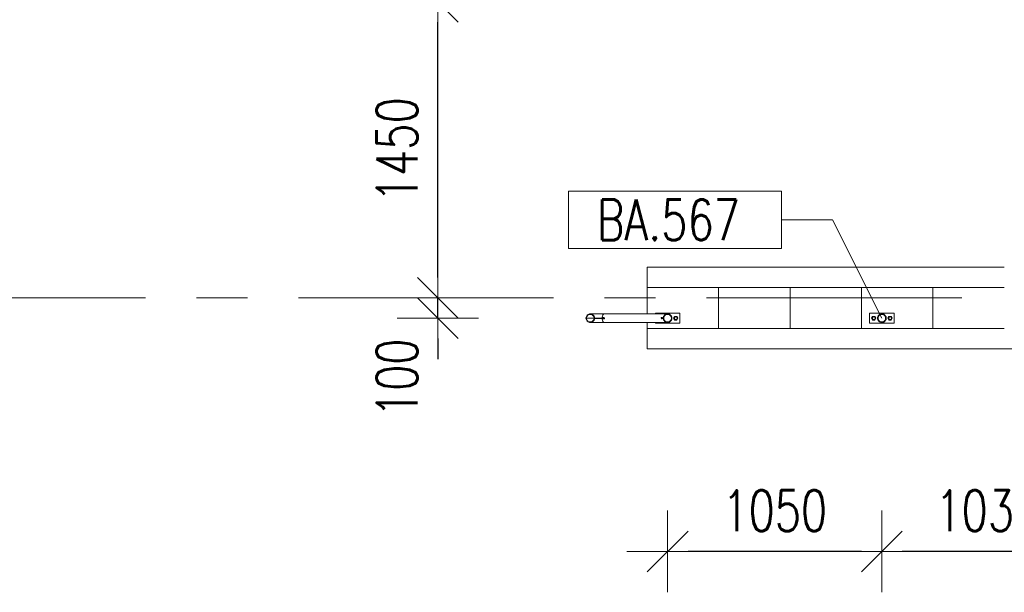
# Model space of a CAD drawing. Header units: millimetres. Extents: x 6807 to 7919, y 15387 to 15883.
# Tile 13 of 120: x 6921 to 6969, y 15573 to 15601. Entities that reach past the tile are written whole.
import ezdxf

# ---------------------------------------------------------------- set-up
doc = ezdxf.new("R2010")
doc.units = ezdxf.units.MM
doc.header["$LTSCALE"] = 10
doc.linetypes.add('MITTE', pattern=[2, 1.25, -0.25, 0.25, -0.25])
doc.layers.get('Defpoints').update_dxf_attribs({"color": 1})
for name, color, linetype, lineweight in [('PS_DIM', 4, 'Continuous', 13), ('PS_Object', 30, 'Continuous', 13), ('PS_Pos', 1, 'Continuous', 15), ('PS_SOLID', 7, 'Continuous', 30)]:
    doc.layers.add(name, color=color, linetype=linetype, lineweight=lineweight)
doc.styles.add('simplex', font='simplex.shx', dxfattribs={"width": 0.75})
doc.dimstyles.new('1_100_PRZ', dxfattribs={"dimtxt": 2, "dimasz": 1, "dimexe": 2, "dimexo": 5, "dimgap": 1, "dimtad": 1, "dimdec": 0, "dimlfac": 100, "dimtxsty": 'simplex', "dimblk": 'dimznak', "dimcen": 2, "dimse1": 1, "dimse2": 1, "dimclrd": 256, "dimclrt": 7, "dimadec": 1, "dimazin": 0, "dimtfac": 1, "dimtdec": 0, "dimtix": 1, "dimtmove": 2, "dimatfit": 3, "dimldrblk": 'dim-grot', "dimfxl": 1, "dimarcsym": 0})

# ---------------------------------------------------------------- blocks, each defined once
blk = doc.blocks.new('dimznak')
at = {"color": 0}
for points in [[(0, 2), (0, -2)], [(-2, 0), (2, 0)]]:
    blk.add_lwpolyline(points, dxfattribs=at)
at = {"color": 2}
blk.add_lwpolyline([(1, 1), (-1, -1)], dxfattribs=at)
blk = doc.blocks.new('*D423')
at = {"layer": 'Defpoints', "color": 0, "transparency": 16777216}
for p in [(6962.922, 15585.692, -0.807), (6973.31, 15585.692, -0.807), (6962.922, 15574.514)]:
    blk.add_point(p, dxfattribs=at)
at = {"layer": 'PS_DIM', "lineweight": -2, "transparency": 16777216}
blk.add_line((6972.31, 15574.514), (6963.922, 15574.514), dxfattribs=at)
at = {"layer": 'PS_DIM', "lineweight": -2, "transparency": 16777216, "rotation": 180}
blk.add_blockref('dimznak', (6962.922, 15574.514), dxfattribs=at)
at = {"layer": 'PS_DIM', "lineweight": -2, "transparency": 16777216}
blk.add_blockref('dimznak', (6973.31, 15574.514), dxfattribs=at)
at = {"layer": 'PS_DIM', "color": 7, "transparency": 16777216, "insert": (6968.116, 15576.514), "char_height": 2, "attachment_point": 5, "style": 'simplex'}
blk.add_mtext('1039', dxfattribs=at)
blk = doc.blocks.new('dim-grot')
blk.add_hatch(color=256).paths.add_polyline_path([(0, 0), (-2, 0.5), (-2, -0.5)])
blk.add_lwpolyline([(0, 0), (-2, 0.5), (-2, -0.5), (0, 0)])
blk = doc.blocks.new('*D424')
at = {"layer": 'Defpoints', "color": 0, "transparency": 16777216}
for p in [(6952.422, 15585.692, -0.807), (6962.922, 15585.692, -0.807), (6952.422, 15574.514)]:
    blk.add_point(p, dxfattribs=at)
at = {"layer": 'PS_DIM', "lineweight": -2, "transparency": 16777216}
blk.add_line((6961.922, 15574.514), (6953.422, 15574.514), dxfattribs=at)
at = {"layer": 'PS_DIM', "lineweight": -2, "transparency": 16777216, "rotation": 180}
blk.add_blockref('dimznak', (6952.422, 15574.514), dxfattribs=at)
at = {"layer": 'PS_DIM', "lineweight": -2, "transparency": 16777216}
blk.add_blockref('dimznak', (6962.922, 15574.514), dxfattribs=at)
at = {"layer": 'PS_DIM', "color": 7, "transparency": 16777216, "insert": (6957.672, 15576.514), "char_height": 2, "attachment_point": 5, "style": 'simplex'}
blk.add_mtext('1050', dxfattribs=at)
blk = doc.blocks.new('*D386')
at = {"layer": 'Defpoints', "color": 0, "transparency": 16777216}
for p in [(6941.16, 15586.942), (6951.101, 15586.942, -0.807), (6952.925, 15585.942, -0.807)]:
    blk.add_point(p, dxfattribs=at)
at = {"layer": 'PS_DIM', "lineweight": -2, "transparency": 16777216}
for p, q in [((6941.16, 15587.942), (6941.16, 15588.942)), ((6941.16, 15585.942), (6941.16, 15586.942)), ((6941.16, 15584.942), (6941.16, 15583.942))]:
    blk.add_line(p, q, dxfattribs=at)
for p, rotation in [((6941.16, 15586.942), 270), ((6941.16, 15585.942), 90)]:
    blk.add_blockref('dimznak', p, dxfattribs=dict(at, rotation=rotation))
at = {"layer": 'PS_DIM', "color": 7, "transparency": 16777216, "insert": (6939.16, 15583.021), "char_height": 2, "attachment_point": 5, "rotation": 90, "style": 'simplex'}
blk.add_mtext('100', dxfattribs=at)
blk = doc.blocks.new('*X300')
at = {"color": 1}
for p, q in [((6958.002, 15598.185, -0.807), (6947.559, 15598.185, -0.807)), ((6947.559, 15598.185, -0.807), (6947.559, 15595.385, -0.807)), ((6958.002, 15595.385, -0.807), (6958.002, 15598.185, -0.807)), ((6958.002, 15596.785, -0.807), (6960.502, 15596.785, -0.807)), ((6962.92, 15591.97, -0.807), (6960.502, 15596.785, -0.807)), ((6947.559, 15595.385, -0.807), (6958.002, 15595.385, -0.807))]:
    blk.add_line(p, q, dxfattribs=at)
at = {"color": 30, "style": 'simplex', "width": 0.75}
blk.add_text('BA.567', height=2, dxfattribs=at).set_placement((6948.959, 15595.785, -0.807))

msp = doc.modelspace()

# ---------------------------------------------------------------- linework, layer by layer
at = {"layer": 'PS_Object', "color": 5, "linetype": 'MITTE'}
msp.add_line((6854.332, 15586.942, -0.807), (7681.096, 15586.942, -0.807), dxfattribs=at)
at = {"layer": 'PS_SOLID', "color": 253, "linetype": 'Continuous', "lineweight": 5}
for p, q in [((6968.922, 15588.442, -0.807), (6951.422, 15588.442, -0.807)), ((6951.422, 15588.442, -0.807), (6951.422, 15587.442, -0.807)), ((6954.922, 15587.442, -0.807), (6951.422, 15587.442, -0.807)), ((6951.422, 15587.442, -0.807), (6951.422, 15586.154, -0.807)), ((6958.422, 15587.442, -0.807), (6954.922, 15587.442, -0.807)), ((6954.922, 15587.442, -0.807), (6954.922, 15585.442, -0.807)), ((6961.922, 15587.442, -0.807), (6958.422, 15587.442, -0.807)), ((6958.422, 15587.442, -0.807), (6958.422, 15585.442, -0.807)), ((6965.422, 15587.442, -0.807), (6961.922, 15587.442, -0.807)), ((6961.922, 15587.442, -0.807), (6961.922, 15585.442, -0.807)), ((6968.922, 15587.442, -0.807), (6965.422, 15587.442, -0.807)), ((6965.422, 15587.442, -0.807), (6965.422, 15585.442, -0.807)), ((6951.422, 15585.73, -0.807), (6951.422, 15585.442, -0.807)), ((6951.422, 15585.442, -0.807), (6951.422, 15584.442, -0.807)), ((6951.422, 15585.442, -0.807), (6954.922, 15585.442, -0.807)), ((6954.922, 15585.442, -0.807), (6958.422, 15585.442, -0.807)), ((6958.422, 15585.442, -0.807), (6961.922, 15585.442, -0.807)), ((6961.922, 15585.442, -0.807), (6965.422, 15585.442, -0.807)), ((6965.422, 15585.442, -0.807), (6968.922, 15585.442, -0.807)), ((6951.422, 15584.442, -0.807), (6979.422, 15584.442, -0.807))]:
    msp.add_line(p, q, dxfattribs=at)
at = {"layer": 'PS_SOLID', "color": 133, "linetype": 'Continuous', "lineweight": 13}
for p, q in [((6948.426, 15585.985, -0.807), (6948.422, 15585.942, -0.807)), ((6948.422, 15585.942, -0.807), (6948.426, 15585.899, -0.807)), ((6948.439, 15586.026, -0.807), (6948.426, 15585.985, -0.807)), ((6948.426, 15585.899, -0.807), (6948.439, 15585.859, -0.807)), ((6948.46, 15586.063, -0.807), (6948.439, 15586.026, -0.807)), ((6948.439, 15585.859, -0.807), (6948.46, 15585.821, -0.807)), ((6948.448, 15585.942, -0.807), (6948.451, 15585.98, -0.807)), ((6948.451, 15585.905, -0.807), (6948.448, 15585.942, -0.807)), ((6948.451, 15585.942, -0.807), (6948.448, 15585.942, -0.807)), ((6948.451, 15585.98, -0.807), (6948.463, 15586.015, -0.807)), ((6948.46, 15585.942, -0.807), (6948.451, 15585.942, -0.807)), ((6948.463, 15585.869, -0.807), (6948.451, 15585.905, -0.807)), ((6948.487, 15586.096, -0.807), (6948.46, 15586.063, -0.807)), ((6948.476, 15585.942, -0.807), (6948.46, 15585.942, -0.807)), ((6948.463, 15586.015, -0.807), (6948.481, 15586.048, -0.807)), ((6948.481, 15585.836, -0.807), (6948.463, 15585.869, -0.807)), ((6948.498, 15585.942, -0.807), (6948.476, 15585.942, -0.807)), ((6948.481, 15586.048, -0.807), (6948.505, 15586.077, -0.807)), ((6948.521, 15586.122, -0.807), (6948.487, 15586.096, -0.807)), ((6948.526, 15585.942, -0.807), (6948.498, 15585.942, -0.807)), ((6948.505, 15586.077, -0.807), (6948.535, 15586.1, -0.807)), ((6948.56, 15586.141, -0.807), (6948.521, 15586.122, -0.807)), ((6948.56, 15585.942, -0.807), (6948.526, 15585.942, -0.807)), ((6948.535, 15586.1, -0.807), (6948.569, 15586.117, -0.807)), ((6948.601, 15586.152, -0.807), (6948.56, 15586.141, -0.807)), ((6948.599, 15585.942, -0.807), (6948.56, 15585.942, -0.807)), ((6948.569, 15586.117, -0.807), (6948.605, 15586.126, -0.807)), ((6948.643, 15585.942, -0.807), (6948.599, 15585.942, -0.807)), ((6948.643, 15586.154, -0.807), (6948.601, 15586.152, -0.807)), ((6948.605, 15586.126, -0.807), (6948.643, 15586.128, -0.807)), ((6948.644, 15586.154, -0.807), (6948.643, 15586.154, -0.807)), ((6948.643, 15586.128, -0.807), (6948.68, 15586.122, -0.807)), ((6948.691, 15585.942, -0.807), (6948.643, 15585.942, -0.807)), ((6948.687, 15586.147, -0.807), (6948.644, 15586.154, -0.807)), ((6948.647, 15586.154, -0.807), (6948.644, 15586.154, -0.807)), ((6948.653, 15586.154, -0.807), (6948.647, 15586.154, -0.807)), ((6948.664, 15586.154, -0.807), (6948.653, 15586.154, -0.807)), ((6948.68, 15586.154, -0.807), (6948.664, 15586.154, -0.807)), ((6948.7, 15586.154, -0.807), (6948.68, 15586.154, -0.807)), ((6948.68, 15586.122, -0.807), (6948.715, 15586.109, -0.807)), ((6948.727, 15586.132, -0.807), (6948.687, 15586.147, -0.807)), ((6948.744, 15585.942, -0.807), (6948.691, 15585.942, -0.807)), ((6948.723, 15586.154, -0.807), (6948.7, 15586.154, -0.807)), ((6948.715, 15586.109, -0.807), (6948.747, 15586.089, -0.807)), ((6948.751, 15586.154, -0.807), (6948.723, 15586.154, -0.807)), ((6948.763, 15586.11, -0.807), (6948.727, 15586.132, -0.807)), ((6948.8, 15585.942, -0.807), (6948.744, 15585.942, -0.807)), ((6948.747, 15586.089, -0.807), (6948.775, 15586.063, -0.807)), ((6948.782, 15586.154, -0.807), (6948.751, 15586.154, -0.807)), ((6948.794, 15586.08, -0.807), (6948.763, 15586.11, -0.807)), ((6948.775, 15586.063, -0.807), (6948.796, 15586.032, -0.807)), ((6948.796, 15585.852, -0.807), (6948.775, 15585.821, -0.807)), ((6948.816, 15586.154, -0.807), (6948.782, 15586.154, -0.807)), ((6948.819, 15586.045, -0.807), (6948.794, 15586.08, -0.807)), ((6948.794, 15585.804, -0.807), (6948.819, 15585.839, -0.807)), ((6948.796, 15586.032, -0.807), (6948.811, 15585.998, -0.807)), ((6948.811, 15585.886, -0.807), (6948.796, 15585.852, -0.807)), ((6948.819, 15585.942, -0.807), (6948.8, 15585.942, -0.807)), ((6948.811, 15585.998, -0.807), (6948.819, 15585.961, -0.807)), ((6948.819, 15585.923, -0.807), (6948.811, 15585.886, -0.807)), ((6948.853, 15586.154, -0.807), (6948.816, 15586.154, -0.807)), ((6948.836, 15586.006, -0.807), (6948.819, 15586.045, -0.807)), ((6948.819, 15585.961, -0.807), (6948.819, 15585.923, -0.807)), ((6948.819, 15585.839, -0.807), (6948.836, 15585.879, -0.807)), ((6948.844, 15585.964, -0.807), (6948.836, 15586.006, -0.807)), ((6948.836, 15585.879, -0.807), (6948.844, 15585.921, -0.807)), ((6948.844, 15585.921, -0.807), (6948.844, 15585.964, -0.807)), ((6948.846, 15585.942, -0.807), (6948.844, 15585.964, -0.807)), ((6948.844, 15585.921, -0.807), (6948.846, 15585.942, -0.807)), ((6948.846, 15585.921, -0.807), (6948.844, 15585.921, -0.807)), ((6948.847, 15585.942, -0.807), (6948.846, 15585.942, -0.807)), ((6948.846, 15585.921, -0.807), (6948.85, 15585.921, -0.807)), ((6948.851, 15585.942, -0.807), (6948.847, 15585.942, -0.807)), ((6948.85, 15585.921, -0.807), (6948.856, 15585.921, -0.807)), ((6948.857, 15585.942, -0.807), (6948.851, 15585.942, -0.807)), ((6948.892, 15586.154, -0.807), (6948.853, 15586.154, -0.807)), ((6948.856, 15585.921, -0.807), (6948.865, 15585.921, -0.807)), ((6948.866, 15585.942, -0.807), (6948.857, 15585.942, -0.807)), ((6948.865, 15585.921, -0.807), (6948.876, 15585.921, -0.807)), ((6948.877, 15585.942, -0.807), (6948.866, 15585.942, -0.807)), ((6948.876, 15585.921, -0.807), (6948.89, 15585.921, -0.807)), ((6948.891, 15585.942, -0.807), (6948.877, 15585.942, -0.807)), ((6948.89, 15585.921, -0.807), (6948.906, 15585.921, -0.807)), ((6948.906, 15585.942, -0.807), (6948.891, 15585.942, -0.807)), ((6948.934, 15586.154, -0.807), (6948.892, 15586.154, -0.807)), ((6948.924, 15585.942, -0.807), (6948.906, 15585.942, -0.807)), ((6948.906, 15585.921, -0.807), (6948.923, 15585.921, -0.807)), ((6948.923, 15585.921, -0.807), (6948.943, 15585.921, -0.807)), ((6948.944, 15585.942, -0.807), (6948.924, 15585.942, -0.807)), ((6948.977, 15586.154, -0.807), (6948.934, 15586.154, -0.807)), ((6948.943, 15585.921, -0.807), (6948.964, 15585.921, -0.807)), ((6948.965, 15585.942, -0.807), (6948.944, 15585.942, -0.807)), ((6948.964, 15585.921, -0.807), (6948.987, 15585.921, -0.807)), ((6948.987, 15585.942, -0.807), (6948.965, 15585.942, -0.807)), ((6949.022, 15586.154, -0.807), (6948.977, 15586.154, -0.807)), ((6949.011, 15585.942, -0.807), (6948.987, 15585.942, -0.807)), ((6948.987, 15585.921, -0.807), (6949.011, 15585.921, -0.807)), ((6949.036, 15585.942, -0.807), (6949.011, 15585.942, -0.807)), ((6949.011, 15585.921, -0.807), (6949.035, 15585.921, -0.807)), ((6949.068, 15586.154, -0.807), (6949.022, 15586.154, -0.807)), ((6949.035, 15585.921, -0.807), (6949.061, 15585.921, -0.807)), ((6949.061, 15585.942, -0.807), (6949.036, 15585.942, -0.807)), ((6949.087, 15585.942, -0.807), (6949.061, 15585.942, -0.807)), ((6949.061, 15585.921, -0.807), (6949.087, 15585.921, -0.807)), ((6949.114, 15586.154, -0.807), (6949.068, 15586.154, -0.807)), ((6949.114, 15585.942, -0.807), (6949.087, 15585.942, -0.807)), ((6949.087, 15585.921, -0.807), (6949.114, 15585.921, -0.807)), ((6949.16, 15586.154, -0.807), (6949.114, 15586.154, -0.807)), ((6949.14, 15585.942, -0.807), (6949.114, 15585.942, -0.807)), ((6949.114, 15585.921, -0.807), (6949.14, 15585.921, -0.807)), ((6949.166, 15585.942, -0.807), (6949.14, 15585.942, -0.807)), ((6949.14, 15585.921, -0.807), (6949.166, 15585.921, -0.807)), ((6949.205, 15586.154, -0.807), (6949.16, 15586.154, -0.807)), ((6949.191, 15585.942, -0.807), (6949.166, 15585.942, -0.807)), ((6949.166, 15585.921, -0.807), (6949.192, 15585.921, -0.807)), ((6949.216, 15585.942, -0.807), (6949.191, 15585.942, -0.807)), ((6949.192, 15585.921, -0.807), (6949.217, 15585.921, -0.807)), ((6949.25, 15586.154, -0.807), (6949.205, 15586.154, -0.807)), ((6949.219, 15585.942, -0.807), (6949.216, 15585.942, -0.807)), ((6949.217, 15585.921, -0.807), (6949.22, 15585.921, -0.807)), ((6949.221, 15585.985, -0.807), (6949.219, 15585.942, -0.807)), ((6949.219, 15585.942, -0.807), (6949.22, 15585.964, -0.807)), ((6949.219, 15585.942, -0.807), (6949.221, 15585.899, -0.807)), ((6949.22, 15585.921, -0.807), (6949.219, 15585.942, -0.807)), ((6949.22, 15585.964, -0.807), (6949.22, 15585.974, -0.807)), ((6949.22, 15585.91, -0.807), (6949.22, 15585.921, -0.807)), ((6949.226, 15586.026, -0.807), (6949.221, 15585.985, -0.807)), ((6949.221, 15585.899, -0.807), (6949.226, 15585.859, -0.807)), ((6949.222, 15585.995, -0.807), (6949.223, 15586.006, -0.807)), ((6949.223, 15585.879, -0.807), (6949.222, 15585.889, -0.807)), ((6949.223, 15586.006, -0.807), (6949.225, 15586.015, -0.807)), ((6949.225, 15585.869, -0.807), (6949.223, 15585.879, -0.807)), ((6949.234, 15586.063, -0.807), (6949.226, 15586.026, -0.807)), ((6949.226, 15585.859, -0.807), (6949.234, 15585.821, -0.807)), ((6949.228, 15586.035, -0.807), (6949.23, 15586.045, -0.807)), ((6949.23, 15585.839, -0.807), (6949.228, 15585.849, -0.807)), ((6949.23, 15586.045, -0.807), (6949.232, 15586.054, -0.807)), ((6949.232, 15585.83, -0.807), (6949.23, 15585.839, -0.807)), ((6949.245, 15586.096, -0.807), (6949.234, 15586.063, -0.807)), ((6949.237, 15586.071, -0.807), (6949.239, 15586.08, -0.807)), ((6949.239, 15586.08, -0.807), (6949.242, 15586.088, -0.807)), ((6949.258, 15586.122, -0.807), (6949.245, 15586.096, -0.807)), ((6949.248, 15586.102, -0.807), (6949.252, 15586.11, -0.807)), ((6949.293, 15586.154, -0.807), (6949.25, 15586.154, -0.807)), ((6949.252, 15586.11, -0.807), (6949.255, 15586.115, -0.807)), ((6949.257, 15585.949, -0.807), (6949.27, 15585.973, -0.807)), ((6949.258, 15585.942, -0.807), (6949.257, 15585.949, -0.807)), ((6949.274, 15586.141, -0.807), (6949.258, 15586.122, -0.807)), ((6949.262, 15585.922, -0.807), (6949.258, 15585.942, -0.807)), ((6949.262, 15586.127, -0.807), (6949.266, 15586.132, -0.807)), ((6949.282, 15585.905, -0.807), (6949.262, 15585.922, -0.807)), ((6949.266, 15586.132, -0.807), (6949.27, 15586.136, -0.807)), ((6949.267, 15585.949, -0.807), (6949.28, 15585.973, -0.807)), ((6949.268, 15585.942, -0.807), (6949.267, 15585.949, -0.807)), ((6949.272, 15585.922, -0.807), (6949.268, 15585.942, -0.807)), ((6949.307, 15585.942, -0.807), (6949.268, 15585.942, -0.807)), ((6949.27, 15585.973, -0.807), (6949.294, 15585.982, -0.807)), ((6949.292, 15585.905, -0.807), (6949.272, 15585.922, -0.807)), ((6949.29, 15586.152, -0.807), (6949.274, 15586.141, -0.807)), ((6949.278, 15586.144, -0.807), (6949.282, 15586.147, -0.807)), ((6949.28, 15585.973, -0.807), (6949.298, 15585.98, -0.807)), ((6949.282, 15586.147, -0.807), (6949.286, 15586.149, -0.807)), ((6949.307, 15585.905, -0.807), (6949.282, 15585.905, -0.807)), ((6949.303, 15586.153, -0.807), (6949.29, 15586.152, -0.807)), ((6949.292, 15585.905, -0.807), (6949.292, 15585.905, -0.807)), ((6949.298, 15586.154, -0.807), (6949.293, 15586.154, -0.807)), ((6949.294, 15586.152, -0.807), (6949.298, 15586.154, -0.807)), ((6949.294, 15585.982, -0.807), (6949.318, 15585.973, -0.807)), ((6949.299, 15586.154, -0.807), (6949.298, 15586.154, -0.807)), ((6949.298, 15585.98, -0.807), (6949.299, 15585.98, -0.807)), ((6949.303, 15586.153, -0.807), (6949.299, 15586.154, -0.807)), ((6949.307, 15586.154, -0.807), (6949.303, 15586.153, -0.807)), ((6952.411, 15586.154, -0.807), (6949.307, 15586.154, -0.807)), ((6949.328, 15585.942, -0.807), (6949.307, 15585.942, -0.807)), ((6949.325, 15585.922, -0.807), (6949.307, 15585.905, -0.807)), ((6949.318, 15585.973, -0.807), (6949.329, 15585.949, -0.807)), ((6949.328, 15585.942, -0.807), (6949.325, 15585.922, -0.807)), ((6949.329, 15585.949, -0.807), (6949.328, 15585.942, -0.807)), ((6952.009, 15586.192, -0.807), (6951.822, 15586.192, -0.807)), ((6951.822, 15586.192, -0.807), (6951.822, 15586.154, -0.807)), ((6952.809, 15586.192, -0.807), (6952.009, 15586.192, -0.807)), ((6952.1, 15585.935, -0.807), (6952.101, 15585.942, -0.807)), ((6952.114, 15585.912, -0.807), (6952.1, 15585.935, -0.807)), ((6952.101, 15585.942, -0.807), (6952.105, 15585.962, -0.807)), ((6952.105, 15585.962, -0.807), (6952.125, 15585.98, -0.807)), ((6952.11, 15585.935, -0.807), (6952.111, 15585.942, -0.807)), ((6952.124, 15585.912, -0.807), (6952.11, 15585.935, -0.807)), ((6952.111, 15585.942, -0.807), (6952.115, 15585.962, -0.807)), ((6952.138, 15585.902, -0.807), (6952.114, 15585.912, -0.807)), ((6952.115, 15585.962, -0.807), (6952.135, 15585.98, -0.807)), ((6952.125, 15585.942, -0.807), (6952.115, 15585.96, -0.807)), ((6952.116, 15585.926, -0.807), (6952.125, 15585.942, -0.807)), ((6952.141, 15585.905, -0.807), (6952.124, 15585.912, -0.807)), ((6952.125, 15585.98, -0.807), (6952.15, 15585.98, -0.807)), ((6952.135, 15585.98, -0.807), (6952.135, 15585.98, -0.807)), ((6952.136, 15585.98, -0.807), (6952.157, 15585.962, -0.807)), ((6952.148, 15585.912, -0.807), (6952.136, 15585.907, -0.807)), ((6952.161, 15585.912, -0.807), (6952.138, 15585.902, -0.807)), ((6952.143, 15585.904, -0.807), (6952.141, 15585.905, -0.807)), ((6952.155, 15585.923, -0.807), (6952.148, 15585.912, -0.807)), ((6952.15, 15585.98, -0.807), (6952.169, 15585.962, -0.807)), ((6952.162, 15585.935, -0.807), (6952.155, 15585.923, -0.807)), ((6952.157, 15585.962, -0.807), (6952.157, 15585.961, -0.807)), ((6952.157, 15585.961, -0.807), (6952.162, 15585.935, -0.807)), ((6952.173, 15585.935, -0.807), (6952.161, 15585.912, -0.807)), ((6952.169, 15585.962, -0.807), (6952.171, 15585.942, -0.807)), ((6952.171, 15585.942, -0.807), (6952.173, 15585.935, -0.807)), ((6952.214, 15585.985, -0.807), (6952.21, 15585.942, -0.807)), ((6952.21, 15585.942, -0.807), (6952.214, 15585.899, -0.807)), ((6952.211, 15585.964, -0.807), (6952.213, 15585.974, -0.807)), ((6952.211, 15585.953, -0.807), (6952.211, 15585.964, -0.807)), ((6952.211, 15585.921, -0.807), (6952.211, 15585.931, -0.807)), ((6952.213, 15585.91, -0.807), (6952.211, 15585.921, -0.807)), ((6952.227, 15586.026, -0.807), (6952.214, 15585.985, -0.807)), ((6952.214, 15585.899, -0.807), (6952.227, 15585.859, -0.807)), ((6952.217, 15585.995, -0.807), (6952.219, 15586.006, -0.807)), ((6952.219, 15585.879, -0.807), (6952.217, 15585.889, -0.807)), ((6952.219, 15586.006, -0.807), (6952.224, 15586.015, -0.807)), ((6952.224, 15585.869, -0.807), (6952.219, 15585.879, -0.807)), ((6952.248, 15586.063, -0.807), (6952.227, 15586.026, -0.807)), ((6952.227, 15585.859, -0.807), (6952.248, 15585.821, -0.807)), ((6952.232, 15586.035, -0.807), (6952.236, 15586.045, -0.807)), ((6952.236, 15585.839, -0.807), (6952.232, 15585.849, -0.807)), ((6952.236, 15586.045, -0.807), (6952.242, 15586.054, -0.807)), ((6952.236, 15585.942, -0.807), (6952.239, 15585.98, -0.807)), ((6952.239, 15585.905, -0.807), (6952.236, 15585.942, -0.807)), ((6952.242, 15585.83, -0.807), (6952.236, 15585.839, -0.807)), ((6952.239, 15585.98, -0.807), (6952.251, 15586.015, -0.807)), ((6952.251, 15585.869, -0.807), (6952.239, 15585.905, -0.807)), ((6952.275, 15586.096, -0.807), (6952.248, 15586.063, -0.807)), ((6952.251, 15586.015, -0.807), (6952.269, 15586.048, -0.807)), ((6952.269, 15585.836, -0.807), (6952.251, 15585.869, -0.807)), ((6952.255, 15586.071, -0.807), (6952.261, 15586.08, -0.807)), ((6952.261, 15586.08, -0.807), (6952.268, 15586.088, -0.807)), ((6952.269, 15586.048, -0.807), (6952.293, 15586.077, -0.807)), ((6952.309, 15586.122, -0.807), (6952.275, 15586.096, -0.807)), ((6952.284, 15586.102, -0.807), (6952.292, 15586.11, -0.807)), ((6952.292, 15586.11, -0.807), (6952.301, 15586.115, -0.807)), ((6952.293, 15586.077, -0.807), (6952.323, 15586.1, -0.807)), ((6952.348, 15586.141, -0.807), (6952.309, 15586.122, -0.807)), ((6952.319, 15586.127, -0.807), (6952.328, 15586.132, -0.807)), ((6952.323, 15586.1, -0.807), (6952.357, 15586.117, -0.807)), ((6952.328, 15586.132, -0.807), (6952.338, 15586.136, -0.807)), ((6952.389, 15586.152, -0.807), (6952.348, 15586.141, -0.807)), ((6952.357, 15586.117, -0.807), (6952.393, 15586.126, -0.807)), ((6952.358, 15586.144, -0.807), (6952.368, 15586.147, -0.807)), ((6952.368, 15586.147, -0.807), (6952.379, 15586.149, -0.807)), ((6952.431, 15586.154, -0.807), (6952.389, 15586.152, -0.807)), ((6952.393, 15586.126, -0.807), (6952.431, 15586.128, -0.807)), ((6952.4, 15586.152, -0.807), (6952.411, 15586.154, -0.807)), ((6952.422, 15586.154, -0.807), (6952.411, 15586.154, -0.807)), ((6952.411, 15586.154, -0.807), (6952.422, 15586.153, -0.807)), ((6952.422, 15586.153, -0.807), (6952.422, 15586.154, -0.807)), ((6952.432, 15586.154, -0.807), (6952.431, 15586.154, -0.807)), ((6952.431, 15586.128, -0.807), (6952.468, 15586.122, -0.807)), ((6952.475, 15586.147, -0.807), (6952.432, 15586.154, -0.807)), ((6952.468, 15586.122, -0.807), (6952.503, 15586.109, -0.807)), ((6952.515, 15586.132, -0.807), (6952.475, 15586.147, -0.807)), ((6952.503, 15586.109, -0.807), (6952.535, 15586.089, -0.807)), ((6952.551, 15586.11, -0.807), (6952.515, 15586.132, -0.807)), ((6952.535, 15586.089, -0.807), (6952.563, 15586.063, -0.807)), ((6952.582, 15586.08, -0.807), (6952.551, 15586.11, -0.807)), ((6952.563, 15586.063, -0.807), (6952.584, 15586.032, -0.807)), ((6952.584, 15585.852, -0.807), (6952.563, 15585.821, -0.807)), ((6952.607, 15586.045, -0.807), (6952.582, 15586.08, -0.807)), ((6952.582, 15585.804, -0.807), (6952.607, 15585.839, -0.807)), ((6952.584, 15586.032, -0.807), (6952.599, 15585.998, -0.807)), ((6952.599, 15585.886, -0.807), (6952.584, 15585.852, -0.807)), ((6952.599, 15585.998, -0.807), (6952.607, 15585.961, -0.807)), ((6952.607, 15585.923, -0.807), (6952.599, 15585.886, -0.807)), ((6952.624, 15586.006, -0.807), (6952.607, 15586.045, -0.807)), ((6952.607, 15585.961, -0.807), (6952.607, 15585.923, -0.807)), ((6952.607, 15585.839, -0.807), (6952.624, 15585.879, -0.807)), ((6952.632, 15585.964, -0.807), (6952.624, 15586.006, -0.807)), ((6952.624, 15585.879, -0.807), (6952.632, 15585.921, -0.807)), ((6952.632, 15585.921, -0.807), (6952.632, 15585.964, -0.807)), ((6952.77, 15586.032, -0.807), (6952.718, 15585.942, -0.807)), ((6952.718, 15585.942, -0.807), (6952.77, 15585.852, -0.807)), ((6952.874, 15586.032, -0.807), (6952.77, 15586.032, -0.807)), ((6952.77, 15585.852, -0.807), (6952.874, 15585.852, -0.807)), ((6953.022, 15586.192, -0.807), (6952.809, 15586.192, -0.807)), ((6952.925, 15585.942, -0.807), (6952.874, 15586.032, -0.807)), ((6952.874, 15585.852, -0.807), (6952.925, 15585.942, -0.807)), ((6953.022, 15585.692, -0.807), (6953.022, 15586.192, -0.807)), ((6962.509, 15586.192, -0.807), (6962.322, 15586.192, -0.807)), ((6962.322, 15586.192, -0.807), (6962.322, 15585.692, -0.807)), ((6962.47, 15586.032, -0.807), (6962.418, 15585.942, -0.807)), ((6962.418, 15585.942, -0.807), (6962.47, 15585.852, -0.807)), ((6962.574, 15586.032, -0.807), (6962.47, 15586.032, -0.807)), ((6962.47, 15585.852, -0.807), (6962.574, 15585.852, -0.807)), ((6963.309, 15586.192, -0.807), (6962.509, 15586.192, -0.807)), ((6962.625, 15585.942, -0.807), (6962.574, 15586.032, -0.807)), ((6962.574, 15585.852, -0.807), (6962.625, 15585.942, -0.807)), ((6962.714, 15585.985, -0.807), (6962.71, 15585.942, -0.807)), ((6962.71, 15585.942, -0.807), (6962.714, 15585.899, -0.807)), ((6962.727, 15586.026, -0.807), (6962.714, 15585.985, -0.807)), ((6962.714, 15585.899, -0.807), (6962.727, 15585.859, -0.807)), ((6962.748, 15586.063, -0.807), (6962.727, 15586.026, -0.807)), ((6962.727, 15585.859, -0.807), (6962.748, 15585.821, -0.807)), ((6962.736, 15585.942, -0.807), (6962.739, 15585.98, -0.807)), ((6962.739, 15585.905, -0.807), (6962.736, 15585.942, -0.807)), ((6962.739, 15585.98, -0.807), (6962.751, 15586.015, -0.807)), ((6962.751, 15585.869, -0.807), (6962.739, 15585.905, -0.807)), ((6962.775, 15586.096, -0.807), (6962.748, 15586.063, -0.807)), ((6962.751, 15586.015, -0.807), (6962.769, 15586.048, -0.807)), ((6962.769, 15585.836, -0.807), (6962.751, 15585.869, -0.807)), ((6962.769, 15586.048, -0.807), (6962.793, 15586.077, -0.807)), ((6962.809, 15586.122, -0.807), (6962.775, 15586.096, -0.807)), ((6962.793, 15586.077, -0.807), (6962.823, 15586.1, -0.807)), ((6962.848, 15586.141, -0.807), (6962.809, 15586.122, -0.807)), ((6962.823, 15586.1, -0.807), (6962.857, 15586.117, -0.807)), ((6962.889, 15586.152, -0.807), (6962.848, 15586.141, -0.807)), ((6962.857, 15586.117, -0.807), (6962.893, 15586.126, -0.807)), ((6962.931, 15586.154, -0.807), (6962.889, 15586.152, -0.807)), ((6962.893, 15586.126, -0.807), (6962.931, 15586.128, -0.807)), ((6962.932, 15586.154, -0.807), (6962.931, 15586.154, -0.807)), ((6962.931, 15586.128, -0.807), (6962.968, 15586.122, -0.807)), ((6962.975, 15586.147, -0.807), (6962.932, 15586.154, -0.807)), ((6962.968, 15586.122, -0.807), (6963.003, 15586.109, -0.807)), ((6963.015, 15586.132, -0.807), (6962.975, 15586.147, -0.807)), ((6963.003, 15586.109, -0.807), (6963.035, 15586.089, -0.807)), ((6963.051, 15586.11, -0.807), (6963.015, 15586.132, -0.807)), ((6963.035, 15586.089, -0.807), (6963.063, 15586.063, -0.807)), ((6963.082, 15586.08, -0.807), (6963.051, 15586.11, -0.807)), ((6963.063, 15586.063, -0.807), (6963.084, 15586.032, -0.807)), ((6963.084, 15585.852, -0.807), (6963.063, 15585.821, -0.807)), ((6963.107, 15586.045, -0.807), (6963.082, 15586.08, -0.807)), ((6963.082, 15585.804, -0.807), (6963.107, 15585.839, -0.807)), ((6963.084, 15586.032, -0.807), (6963.099, 15585.998, -0.807)), ((6963.099, 15585.886, -0.807), (6963.084, 15585.852, -0.807)), ((6963.099, 15585.998, -0.807), (6963.107, 15585.961, -0.807)), ((6963.107, 15585.923, -0.807), (6963.099, 15585.886, -0.807)), ((6963.124, 15586.006, -0.807), (6963.107, 15586.045, -0.807)), ((6963.107, 15585.961, -0.807), (6963.107, 15585.923, -0.807)), ((6963.107, 15585.839, -0.807), (6963.124, 15585.879, -0.807)), ((6963.132, 15585.964, -0.807), (6963.124, 15586.006, -0.807)), ((6963.124, 15585.879, -0.807), (6963.132, 15585.921, -0.807)), ((6963.132, 15585.921, -0.807), (6963.132, 15585.964, -0.807)), ((6963.27, 15586.032, -0.807), (6963.218, 15585.942, -0.807)), ((6963.218, 15585.942, -0.807), (6963.27, 15585.852, -0.807)), ((6963.374, 15586.032, -0.807), (6963.27, 15586.032, -0.807)), ((6963.27, 15585.852, -0.807), (6963.374, 15585.852, -0.807)), ((6963.522, 15586.192, -0.807), (6963.309, 15586.192, -0.807)), ((6963.425, 15585.942, -0.807), (6963.374, 15586.032, -0.807)), ((6963.374, 15585.852, -0.807), (6963.425, 15585.942, -0.807)), ((6963.522, 15585.692, -0.807), (6963.522, 15586.192, -0.807)), ((6948.46, 15585.821, -0.807), (6948.487, 15585.788, -0.807)), ((6948.505, 15585.807, -0.807), (6948.481, 15585.836, -0.807)), ((6948.487, 15585.788, -0.807), (6948.521, 15585.762, -0.807)), ((6948.535, 15585.784, -0.807), (6948.505, 15585.807, -0.807)), ((6948.521, 15585.762, -0.807), (6948.56, 15585.743, -0.807)), ((6948.569, 15585.768, -0.807), (6948.535, 15585.784, -0.807)), ((6948.56, 15585.743, -0.807), (6948.601, 15585.733, -0.807)), ((6948.605, 15585.758, -0.807), (6948.569, 15585.768, -0.807)), ((6948.601, 15585.733, -0.807), (6948.644, 15585.73, -0.807)), ((6948.643, 15585.756, -0.807), (6948.605, 15585.758, -0.807)), ((6948.68, 15585.762, -0.807), (6948.643, 15585.756, -0.807)), ((6948.644, 15585.73, -0.807), (6948.687, 15585.737, -0.807)), ((6948.644, 15585.73, -0.807), (6948.647, 15585.73, -0.807)), ((6948.647, 15585.73, -0.807), (6948.653, 15585.73, -0.807)), ((6948.653, 15585.73, -0.807), (6948.664, 15585.73, -0.807)), ((6948.664, 15585.73, -0.807), (6948.68, 15585.73, -0.807)), ((6948.715, 15585.775, -0.807), (6948.68, 15585.762, -0.807)), ((6948.68, 15585.73, -0.807), (6948.7, 15585.73, -0.807)), ((6948.687, 15585.737, -0.807), (6948.727, 15585.752, -0.807)), ((6948.7, 15585.73, -0.807), (6948.723, 15585.73, -0.807)), ((6948.747, 15585.795, -0.807), (6948.715, 15585.775, -0.807)), ((6948.723, 15585.73, -0.807), (6948.751, 15585.73, -0.807)), ((6948.727, 15585.752, -0.807), (6948.763, 15585.775, -0.807)), ((6948.775, 15585.821, -0.807), (6948.747, 15585.795, -0.807)), ((6948.751, 15585.73, -0.807), (6948.782, 15585.73, -0.807)), ((6948.763, 15585.775, -0.807), (6948.794, 15585.804, -0.807)), ((6948.782, 15585.73, -0.807), (6948.816, 15585.73, -0.807)), ((6948.816, 15585.73, -0.807), (6948.853, 15585.73, -0.807)), ((6948.853, 15585.73, -0.807), (6948.892, 15585.73, -0.807)), ((6948.892, 15585.73, -0.807), (6948.934, 15585.73, -0.807)), ((6948.934, 15585.73, -0.807), (6948.977, 15585.73, -0.807)), ((6948.977, 15585.73, -0.807), (6949.022, 15585.73, -0.807)), ((6949.022, 15585.73, -0.807), (6949.068, 15585.73, -0.807)), ((6949.068, 15585.73, -0.807), (6949.114, 15585.73, -0.807)), ((6949.114, 15585.73, -0.807), (6949.16, 15585.73, -0.807)), ((6949.16, 15585.73, -0.807), (6949.205, 15585.73, -0.807)), ((6949.205, 15585.73, -0.807), (6949.25, 15585.73, -0.807)), ((6949.234, 15585.821, -0.807), (6949.245, 15585.788, -0.807)), ((6949.239, 15585.804, -0.807), (6949.237, 15585.813, -0.807)), ((6949.242, 15585.797, -0.807), (6949.239, 15585.804, -0.807)), ((6949.245, 15585.788, -0.807), (6949.258, 15585.762, -0.807)), ((6949.252, 15585.775, -0.807), (6949.248, 15585.782, -0.807)), ((6949.25, 15585.73, -0.807), (6949.293, 15585.73, -0.807)), ((6949.255, 15585.769, -0.807), (6949.252, 15585.775, -0.807)), ((6949.258, 15585.762, -0.807), (6949.274, 15585.743, -0.807)), ((6949.266, 15585.752, -0.807), (6949.262, 15585.757, -0.807)), ((6949.27, 15585.748, -0.807), (6949.266, 15585.752, -0.807)), ((6949.274, 15585.743, -0.807), (6949.29, 15585.733, -0.807)), ((6949.282, 15585.737, -0.807), (6949.278, 15585.741, -0.807)), ((6949.286, 15585.735, -0.807), (6949.282, 15585.737, -0.807)), ((6949.29, 15585.733, -0.807), (6949.303, 15585.731, -0.807)), ((6949.293, 15585.73, -0.807), (6949.298, 15585.73, -0.807)), ((6949.298, 15585.73, -0.807), (6949.294, 15585.732, -0.807)), ((6949.298, 15585.73, -0.807), (6949.303, 15585.731, -0.807)), ((6949.303, 15585.731, -0.807), (6949.307, 15585.73, -0.807)), ((6949.307, 15585.73, -0.807), (6952.411, 15585.73, -0.807)), ((6951.822, 15585.73, -0.807), (6951.822, 15585.692, -0.807)), ((6951.822, 15585.692, -0.807), (6953.022, 15585.692, -0.807)), ((6952.248, 15585.821, -0.807), (6952.275, 15585.788, -0.807)), ((6952.261, 15585.804, -0.807), (6952.255, 15585.813, -0.807)), ((6952.268, 15585.797, -0.807), (6952.261, 15585.804, -0.807)), ((6952.293, 15585.807, -0.807), (6952.269, 15585.836, -0.807)), ((6952.275, 15585.788, -0.807), (6952.309, 15585.762, -0.807)), ((6952.292, 15585.775, -0.807), (6952.284, 15585.782, -0.807)), ((6952.301, 15585.769, -0.807), (6952.292, 15585.775, -0.807)), ((6952.323, 15585.784, -0.807), (6952.293, 15585.807, -0.807)), ((6952.309, 15585.762, -0.807), (6952.348, 15585.743, -0.807)), ((6952.328, 15585.752, -0.807), (6952.319, 15585.757, -0.807)), ((6952.357, 15585.768, -0.807), (6952.323, 15585.784, -0.807)), ((6952.338, 15585.748, -0.807), (6952.328, 15585.752, -0.807)), ((6952.348, 15585.743, -0.807), (6952.389, 15585.733, -0.807)), ((6952.393, 15585.758, -0.807), (6952.357, 15585.768, -0.807)), ((6952.368, 15585.737, -0.807), (6952.358, 15585.741, -0.807)), ((6952.379, 15585.735, -0.807), (6952.368, 15585.737, -0.807)), ((6952.389, 15585.733, -0.807), (6952.432, 15585.73, -0.807)), ((6952.431, 15585.756, -0.807), (6952.393, 15585.758, -0.807)), ((6952.411, 15585.73, -0.807), (6952.4, 15585.732, -0.807)), ((6952.422, 15585.731, -0.807), (6952.411, 15585.73, -0.807)), ((6952.411, 15585.73, -0.807), (6952.422, 15585.73, -0.807)), ((6952.422, 15585.73, -0.807), (6952.422, 15585.731, -0.807)), ((6952.468, 15585.762, -0.807), (6952.431, 15585.756, -0.807)), ((6952.432, 15585.73, -0.807), (6952.475, 15585.737, -0.807)), ((6952.503, 15585.775, -0.807), (6952.468, 15585.762, -0.807)), ((6952.475, 15585.737, -0.807), (6952.515, 15585.752, -0.807)), ((6952.535, 15585.795, -0.807), (6952.503, 15585.775, -0.807)), ((6952.515, 15585.752, -0.807), (6952.551, 15585.775, -0.807)), ((6952.563, 15585.821, -0.807), (6952.535, 15585.795, -0.807)), ((6952.551, 15585.775, -0.807), (6952.582, 15585.804, -0.807)), ((6962.322, 15585.692, -0.807), (6963.522, 15585.692, -0.807)), ((6962.748, 15585.821, -0.807), (6962.775, 15585.788, -0.807)), ((6962.793, 15585.807, -0.807), (6962.769, 15585.836, -0.807)), ((6962.775, 15585.788, -0.807), (6962.809, 15585.762, -0.807)), ((6962.823, 15585.784, -0.807), (6962.793, 15585.807, -0.807)), ((6962.809, 15585.762, -0.807), (6962.848, 15585.743, -0.807)), ((6962.857, 15585.768, -0.807), (6962.823, 15585.784, -0.807)), ((6962.848, 15585.743, -0.807), (6962.889, 15585.733, -0.807)), ((6962.893, 15585.758, -0.807), (6962.857, 15585.768, -0.807)), ((6962.889, 15585.733, -0.807), (6962.932, 15585.73, -0.807)), ((6962.931, 15585.756, -0.807), (6962.893, 15585.758, -0.807)), ((6962.968, 15585.762, -0.807), (6962.931, 15585.756, -0.807)), ((6962.932, 15585.73, -0.807), (6962.975, 15585.737, -0.807)), ((6963.003, 15585.775, -0.807), (6962.968, 15585.762, -0.807)), ((6962.975, 15585.737, -0.807), (6963.015, 15585.752, -0.807)), ((6963.035, 15585.795, -0.807), (6963.003, 15585.775, -0.807)), ((6963.015, 15585.752, -0.807), (6963.051, 15585.775, -0.807)), ((6963.063, 15585.821, -0.807), (6963.035, 15585.795, -0.807)), ((6963.051, 15585.775, -0.807), (6963.082, 15585.804, -0.807))]:
    msp.add_line(p, q, dxfattribs=at)
for centre in [(6952.822, 15585.942, -0.807), (6962.522, 15585.942, -0.807), (6963.322, 15585.942, -0.807)]:
    msp.add_circle(centre, 0.07, dxfattribs=at)

# ---------------------------------------------------------------- block references
at = {"layer": 'PS_Pos'}
msp.add_blockref('*X300', (0, -6.028), dxfattribs=at)

# ---------------------------------------------------------------- dimensions: what is measured, and where the dimension line sits
at = {"layer": 'PS_DIM'}
msp.add_linear_dim(base=(6941.16, 15601.442), p1=(6951.101, 15586.942, -0.807), p2=(6953.022, 15601.442, -0.807), angle=90, dimstyle='1_100_PRZ', dxfattribs=at).render()
dim = msp.add_linear_dim(base=(6941.16, 15586.942), p1=(6952.925, 15585.942, -0.807), p2=(6951.101, 15586.942, -0.807), angle=90, dimstyle='1_100_PRZ', dxfattribs=at)
dim.commit()
dim.dimension.update_dxf_attribs({"geometry": '*D386', "text_midpoint": (6939.16, 15583.021), "dimtype": 160})
for base, p1, p2, picture, middle in [((6952.422, 15574.514), (6962.922, 15585.692, -0.807), (6952.422, 15585.692, -0.807), '*D424', (6957.672, 15576.514)), ((6962.922, 15574.514), (6973.31, 15585.692, -0.807), (6962.922, 15585.692, -0.807), '*D423', (6968.116, 15576.514))]:
    dim = msp.add_linear_dim(base=base, p1=p1, p2=p2, dimstyle='1_100_PRZ', dxfattribs=at)
    dim.commit()
    dim.dimension.update_dxf_attribs({"geometry": picture, "text_midpoint": middle})

doc.saveas('drawing.dxf')
